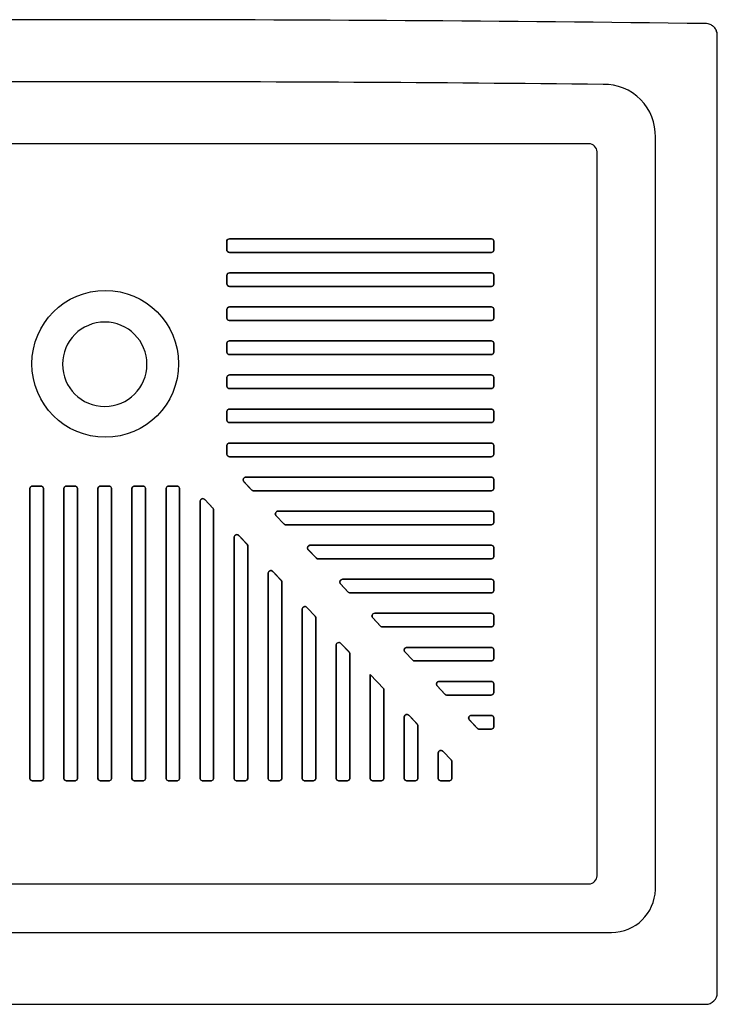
# Model space of a CAD drawing. Header units: millimetres. Extents: x -0.45 to 0.45, y -0.723 to 0.
# Tile 2 of 2: x -0.062 to 0.45, y -0.723 to 0. Entities that reach past the tile are written whole.
import ezdxf

# ---------------------------------------------------------------- set-up
doc = ezdxf.new("R2010")
doc.units = ezdxf.units.MM
doc.layers.add('BLOCKS', color=3, linetype='Continuous')

msp = doc.modelspace()

# ---------------------------------------------------------------- linework, layer by layer
at = {"layer": 'BLOCKS'}
for p, q in [((0.40448, -0.63878), (0.40448, -0.08628)), ((0.35563, -0.09109), (-0.35563, -0.09109)), ((0.36163, -0.62858), (0.36163, -0.09709)), ((-0.35563, -0.63458), (0.35563, -0.63458)), ((-0.36348, -0.67034), (0.37229, -0.67034))]:
    msp.add_line(p, q, dxfattribs=at)
msp.add_lwpolyline([(-0.43995, -0.723), (0.43995, -0.723), (0.4415, -0.723, 0.414169), (0.45, -0.7145), (0.45, -0.01139), (0.44995, -0.01045), (0.44979, -0.00952), (0.44952, -0.00857), (0.44931, -0.00803), (0.44895, -0.00729), (0.44858, -0.00668), (0.44814, -0.00608), (0.44747, -0.00534), (0.44704, -0.00494), (0.44662, -0.0046), (0.44601, -0.00418), (0.4455, -0.00389), (0.44476, -0.00354), (0.44408, -0.00329), (0.44337, -0.0031), (0.44217, -0.00291), (0.44161, -0.00289, 0.006542), (-0.44161, -0.00289)], format="xyb", dxfattribs=at)
for points in [[(0.09162, -0.16089), (0.17681, -0.16089), (0.21282, -0.16089), (0.28428, -0.16089), (0.28527, -0.16142), (0.2858, -0.16241), (0.2858, -0.16937), (0.28527, -0.17036), (0.28428, -0.17089), (0.19166, -0.17089), (0.15565, -0.17089), (0.09163, -0.17089, -0.414031), (0.08963, -0.16889), (0.08962, -0.16289, -0.414641)], [(0.2858, -0.16289), (0.28576, -0.1625), (0.28565, -0.16212), (0.28546, -0.16178), (0.28522, -0.16147), (0.28491, -0.16123), (0.28457, -0.16104), (0.28419, -0.16093), (0.2838, -0.16089), (0.21282, -0.16089), (0.17681, -0.16089), (0.09162, -0.16089, 0.414396), (0.08962, -0.16289), (0.08963, -0.16889, 0.413787), (0.09163, -0.17089), (0.15565, -0.17089), (0.19166, -0.17089), (0.2838, -0.17089), (0.28419, -0.17085), (0.28457, -0.17074), (0.28491, -0.17055), (0.28522, -0.1703), (0.28546, -0.17), (0.28565, -0.16965), (0.28576, -0.16928), (0.2858, -0.16889)], [(0.09165, -0.18589), (0.12392, -0.18589), (0.15992, -0.18589), (0.28428, -0.18589), (0.28527, -0.18642), (0.2858, -0.18741), (0.2858, -0.19437), (0.28527, -0.19536), (0.28428, -0.19589), (0.13876, -0.19589), (0.10276, -0.19589), (0.09166, -0.19589, -0.414031), (0.08966, -0.19389), (0.08965, -0.18789, -0.414641)], [(0.2858, -0.18789), (0.28576, -0.1875), (0.28565, -0.18712), (0.28546, -0.18678), (0.28522, -0.18647), (0.28491, -0.18623), (0.28457, -0.18604), (0.28419, -0.18593), (0.2838, -0.18589), (0.15992, -0.18589), (0.12392, -0.18589), (0.09165, -0.18589, 0.414395), (0.08965, -0.18789), (0.08966, -0.19389, 0.413787), (0.09166, -0.19589), (0.10276, -0.19589), (0.13876, -0.19589), (0.2838, -0.19589), (0.28419, -0.19585), (0.28457, -0.19574), (0.28491, -0.19555), (0.28522, -0.1953), (0.28546, -0.195), (0.28565, -0.19465), (0.28576, -0.19428), (0.2858, -0.19389)], [(0.05425, -0.25269, -1), (-0.05352, -0.25269, -1)], [(0.09168, -0.21089), (0.28428, -0.21089), (0.28527, -0.21142), (0.2858, -0.21241), (0.2858, -0.21937), (0.28527, -0.22036), (0.28428, -0.22089), (0.0912, -0.22089), (0.09021, -0.22036), (0.08968, -0.21937), (0.08968, -0.21709), (0.08968, -0.21289, -0.414641)], [(0.2858, -0.21289), (0.28576, -0.2125), (0.28565, -0.21212), (0.28546, -0.21178), (0.28522, -0.21147), (0.28491, -0.21123), (0.28457, -0.21104), (0.28419, -0.21093), (0.2838, -0.21089), (0.09167, -0.21089, 0.414396), (0.08968, -0.21289), (0.08968, -0.21709), (0.08968, -0.21889), (0.08972, -0.21928), (0.08983, -0.21965), (0.09002, -0.22), (0.09027, -0.2203), (0.09057, -0.22055), (0.09092, -0.22074), (0.09129, -0.22085), (0.09168, -0.22089), (0.2838, -0.22089), (0.28419, -0.22085), (0.28457, -0.22074), (0.28491, -0.22055), (0.28522, -0.2203), (0.28546, -0.22), (0.28565, -0.21965), (0.28576, -0.21928), (0.2858, -0.21889)]]:
    msp.add_lwpolyline(points, format="xyb", close=True, dxfattribs=at)
for points in [[(0.28428, -0.23589), (0.28527, -0.23642), (0.2858, -0.23741), (0.2858, -0.24437), (0.28527, -0.24536), (0.28428, -0.24589), (0.0912, -0.24589), (0.09021, -0.24536), (0.08968, -0.24437), (0.08968, -0.23741), (0.09021, -0.23642), (0.0912, -0.23589)], [(0.2858, -0.23789), (0.28576, -0.2375), (0.28565, -0.23712), (0.28546, -0.23678), (0.28522, -0.23647), (0.28491, -0.23623), (0.28457, -0.23604), (0.28419, -0.23593), (0.2838, -0.23589), (0.09168, -0.23589), (0.09129, -0.23593), (0.09092, -0.23604), (0.09057, -0.23623), (0.09027, -0.23647), (0.09002, -0.23678), (0.08983, -0.23712), (0.08972, -0.2375), (0.08968, -0.23789), (0.08968, -0.24389), (0.08972, -0.24428), (0.08983, -0.24465), (0.09002, -0.245), (0.09027, -0.2453), (0.09057, -0.24555), (0.09092, -0.24574), (0.09129, -0.24585), (0.09168, -0.24589), (0.2838, -0.24589), (0.28419, -0.24585), (0.28457, -0.24574), (0.28491, -0.24555), (0.28522, -0.2453), (0.28546, -0.245), (0.28565, -0.24465), (0.28576, -0.24428), (0.2858, -0.24389)], [(0.28428, -0.26089), (0.28527, -0.26142), (0.2858, -0.26241), (0.2858, -0.26937), (0.28527, -0.27036), (0.28428, -0.27089), (0.0912, -0.27089), (0.09021, -0.27036), (0.08968, -0.26937), (0.08968, -0.26241), (0.09021, -0.26142), (0.0912, -0.26089)], [(0.2858, -0.26289), (0.28576, -0.2625), (0.28565, -0.26212), (0.28546, -0.26178), (0.28522, -0.26147), (0.28491, -0.26123), (0.28457, -0.26104), (0.28419, -0.26093), (0.2838, -0.26089), (0.09168, -0.26089), (0.09129, -0.26093), (0.09092, -0.26104), (0.09057, -0.26123), (0.09027, -0.26147), (0.09002, -0.26178), (0.08983, -0.26212), (0.08972, -0.2625), (0.08968, -0.26289), (0.08968, -0.26889), (0.08972, -0.26928), (0.08983, -0.26965), (0.09002, -0.27), (0.09027, -0.2703), (0.09057, -0.27055), (0.09092, -0.27074), (0.09129, -0.27085), (0.09168, -0.27089), (0.2838, -0.27089), (0.28419, -0.27085), (0.28457, -0.27074), (0.28491, -0.27055), (0.28522, -0.2703), (0.28546, -0.27), (0.28565, -0.26965), (0.28576, -0.26928), (0.2858, -0.26889)], [(0.28428, -0.28589), (0.28527, -0.28642), (0.2858, -0.28741), (0.2858, -0.29437), (0.28527, -0.29536), (0.28428, -0.29589), (0.0912, -0.29589), (0.09021, -0.29536), (0.08968, -0.29437), (0.08968, -0.28741), (0.09021, -0.28642), (0.0912, -0.28589)], [(0.2858, -0.28789), (0.28576, -0.2875), (0.28565, -0.28712), (0.28546, -0.28678), (0.28522, -0.28647), (0.28491, -0.28623), (0.28457, -0.28604), (0.28419, -0.28593), (0.2838, -0.28589), (0.09168, -0.28589), (0.09129, -0.28593), (0.09092, -0.28604), (0.09057, -0.28623), (0.09027, -0.28647), (0.09002, -0.28678), (0.08983, -0.28712), (0.08972, -0.2875), (0.08968, -0.28789), (0.08968, -0.29389), (0.08972, -0.29428), (0.08983, -0.29465), (0.09002, -0.295), (0.09027, -0.2953), (0.09057, -0.29555), (0.09092, -0.29574), (0.09129, -0.29585), (0.09168, -0.29589), (0.2838, -0.29589), (0.28419, -0.29585), (0.28457, -0.29574), (0.28491, -0.29555), (0.28522, -0.2953), (0.28546, -0.295), (0.28565, -0.29465), (0.28576, -0.29428), (0.2858, -0.29389)], [(0.0912, -0.31089), (0.28428, -0.31089), (0.28527, -0.31142), (0.2858, -0.31241), (0.2858, -0.31937), (0.28527, -0.32036), (0.28428, -0.32089), (0.0912, -0.32089), (0.09021, -0.32036), (0.08968, -0.31937), (0.08968, -0.31241), (0.09021, -0.31142)], [(0.2858, -0.31289), (0.28576, -0.3125), (0.28565, -0.31212), (0.28546, -0.31178), (0.28522, -0.31147), (0.28491, -0.31123), (0.28457, -0.31104), (0.28419, -0.31093), (0.2838, -0.31089), (0.09168, -0.31089), (0.09129, -0.31093), (0.09092, -0.31104), (0.09057, -0.31123), (0.09027, -0.31147), (0.09002, -0.31178), (0.08983, -0.31212), (0.08972, -0.3125), (0.08968, -0.31289), (0.08968, -0.31889), (0.08972, -0.31928), (0.08983, -0.31965), (0.09002, -0.32), (0.09027, -0.3203), (0.09057, -0.32055), (0.09092, -0.32074), (0.09129, -0.32085), (0.09168, -0.32089), (0.2838, -0.32089), (0.28419, -0.32085), (0.28457, -0.32074), (0.28491, -0.32055), (0.28522, -0.3203), (0.28546, -0.32), (0.28565, -0.31965), (0.28576, -0.31928), (0.2858, -0.31889)], [(0.1028, -0.33602), (0.10368, -0.33589), (0.28428, -0.33589), (0.28527, -0.33642), (0.2858, -0.33741), (0.2858, -0.34437), (0.28527, -0.34536), (0.28428, -0.34589), (0.1089, -0.34589), (0.10815, -0.34552), (0.10195, -0.33898), (0.10161, -0.33795), (0.10192, -0.33681)], [(0.2858, -0.33789), (0.28576, -0.3375), (0.28565, -0.33712), (0.28546, -0.33678), (0.28522, -0.33647), (0.28491, -0.33623), (0.28457, -0.33604), (0.28419, -0.33593), (0.2838, -0.33589), (0.10368, -0.33589), (0.1031, -0.33597), (0.10258, -0.33622), (0.10214, -0.3366), (0.10184, -0.3371), (0.10169, -0.33766), (0.10171, -0.33824), (0.10189, -0.33879), (0.10223, -0.33926), (0.10791, -0.34526), (0.10805, -0.3454), (0.10821, -0.34553), (0.10838, -0.34564), (0.10857, -0.34573), (0.10876, -0.3458), (0.10895, -0.34585), (0.10915, -0.34588), (0.10936, -0.34589), (0.2838, -0.34589), (0.28419, -0.34585), (0.28457, -0.34574), (0.28491, -0.34555), (0.28522, -0.3453), (0.28546, -0.345), (0.28565, -0.34465), (0.28576, -0.34428), (0.2858, -0.34389)], [(-0.04652, -0.3425), (-0.04553, -0.34302), (-0.045, -0.34401), (-0.045, -0.55735), (-0.04553, -0.55834), (-0.04652, -0.55887), (-0.05348, -0.55887), (-0.05447, -0.55834), (-0.055, -0.55735), (-0.055, -0.34402), (-0.05447, -0.34302), (-0.05348, -0.3425)], [(-0.045, -0.34449), (-0.04504, -0.3441), (-0.04515, -0.34373), (-0.04534, -0.34338), (-0.04559, -0.34308), (-0.04589, -0.34283), (-0.04623, -0.34265), (-0.04661, -0.34253), (-0.047, -0.3425), (-0.053, -0.3425), (-0.05339, -0.34253), (-0.05376, -0.34265), (-0.05411, -0.34283), (-0.05441, -0.34308), (-0.05466, -0.34338), (-0.05485, -0.34373), (-0.05496, -0.3441), (-0.055, -0.3445), (-0.055, -0.55687), (-0.05496, -0.55726), (-0.05485, -0.55763), (-0.05466, -0.55798), (-0.05441, -0.55828), (-0.05411, -0.55853), (-0.05377, -0.55871), (-0.05339, -0.55883), (-0.053, -0.55887), (-0.047, -0.55887), (-0.04661, -0.55883), (-0.04623, -0.55871), (-0.04589, -0.55853), (-0.04559, -0.55828), (-0.04534, -0.55798), (-0.04515, -0.55763), (-0.04504, -0.55726), (-0.045, -0.55687)], [(-0.02152, -0.3425), (-0.02053, -0.34302), (-0.02, -0.34401), (-0.02, -0.55735), (-0.02053, -0.55834), (-0.02152, -0.55887), (-0.02848, -0.55887), (-0.02947, -0.55834), (-0.03, -0.55735), (-0.03, -0.34402), (-0.02947, -0.34302), (-0.02848, -0.3425)], [(-0.02, -0.34449), (-0.02004, -0.3441), (-0.02015, -0.34373), (-0.02034, -0.34338), (-0.02059, -0.34308), (-0.02089, -0.34283), (-0.02123, -0.34265), (-0.02161, -0.34253), (-0.022, -0.3425), (-0.028, -0.3425), (-0.02839, -0.34253), (-0.02876, -0.34265), (-0.02911, -0.34283), (-0.02941, -0.34308), (-0.02966, -0.34338), (-0.02985, -0.34373), (-0.02996, -0.3441), (-0.03, -0.3445), (-0.03, -0.55687), (-0.02996, -0.55726), (-0.02985, -0.55763), (-0.02966, -0.55798), (-0.02941, -0.55828), (-0.02911, -0.55853), (-0.02877, -0.55871), (-0.02839, -0.55883), (-0.028, -0.55887), (-0.022, -0.55887), (-0.02161, -0.55883), (-0.02123, -0.55871), (-0.02089, -0.55853), (-0.02059, -0.55828), (-0.02034, -0.55798), (-0.02015, -0.55763), (-0.02004, -0.55726), (-0.02, -0.55687)], [(0.00348, -0.3425), (0.00447, -0.34302), (0.005, -0.34401), (0.005, -0.55735), (0.00447, -0.55834), (0.00348, -0.55887), (-0.00348, -0.55887), (-0.00447, -0.55834), (-0.005, -0.55735), (-0.005, -0.34402), (-0.00447, -0.34302), (-0.00348, -0.3425)], [(0.005, -0.34449), (0.00496, -0.3441), (0.00485, -0.34373), (0.00466, -0.34338), (0.00441, -0.34308), (0.00411, -0.34283), (0.00377, -0.34265), (0.00339, -0.34253), (0.003, -0.3425), (-0.003, -0.3425), (-0.00339, -0.34253), (-0.00376, -0.34265), (-0.00411, -0.34283), (-0.00441, -0.34308), (-0.00466, -0.34338), (-0.00485, -0.34373), (-0.00496, -0.3441), (-0.005, -0.3445), (-0.005, -0.55687), (-0.00496, -0.55726), (-0.00485, -0.55763), (-0.00466, -0.55798), (-0.00441, -0.55828), (-0.00411, -0.55853), (-0.00377, -0.55871), (-0.00339, -0.55883), (-0.003, -0.55887), (0.003, -0.55887), (0.00339, -0.55883), (0.00377, -0.55871), (0.00411, -0.55853), (0.00441, -0.55828), (0.00466, -0.55798), (0.00485, -0.55763), (0.00496, -0.55726), (0.005, -0.55687)], [(0.02152, -0.3425), (0.02848, -0.3425), (0.02947, -0.34302), (0.03, -0.34401), (0.03, -0.55735), (0.02947, -0.55834), (0.02848, -0.55887), (0.02152, -0.55887), (0.02053, -0.55834), (0.02, -0.55735), (0.02, -0.34402), (0.02053, -0.34302)], [(0.03, -0.34449), (0.02996, -0.3441), (0.02985, -0.34373), (0.02966, -0.34338), (0.02941, -0.34308), (0.02911, -0.34283), (0.02877, -0.34265), (0.02839, -0.34253), (0.028, -0.3425), (0.022, -0.3425), (0.02161, -0.34253), (0.02124, -0.34265), (0.02089, -0.34283), (0.02059, -0.34308), (0.02034, -0.34338), (0.02015, -0.34373), (0.02004, -0.3441), (0.02, -0.3445), (0.02, -0.55687), (0.02004, -0.55726), (0.02015, -0.55763), (0.02034, -0.55798), (0.02059, -0.55828), (0.02089, -0.55853), (0.02123, -0.55871), (0.02161, -0.55883), (0.022, -0.55887), (0.028, -0.55887), (0.02839, -0.55883), (0.02877, -0.55871), (0.02911, -0.55853), (0.02941, -0.55828), (0.02966, -0.55798), (0.02985, -0.55763), (0.02996, -0.55726), (0.03, -0.55687)], [(0.04652, -0.3425), (0.05348, -0.3425), (0.05447, -0.34302), (0.055, -0.34401), (0.055, -0.55735), (0.05447, -0.55834), (0.05348, -0.55887), (0.04652, -0.55887), (0.04553, -0.55834), (0.045, -0.55735), (0.045, -0.34402), (0.04553, -0.34302)], [(0.055, -0.34449), (0.05496, -0.3441), (0.05485, -0.34373), (0.05466, -0.34338), (0.05441, -0.34308), (0.05411, -0.34283), (0.05377, -0.34265), (0.05339, -0.34253), (0.053, -0.3425), (0.047, -0.3425), (0.04661, -0.34253), (0.04624, -0.34265), (0.04589, -0.34283), (0.04559, -0.34308), (0.04534, -0.34338), (0.04515, -0.34373), (0.04504, -0.3441), (0.045, -0.3445), (0.045, -0.55687), (0.04504, -0.55726), (0.04515, -0.55763), (0.04534, -0.55798), (0.04559, -0.55828), (0.04589, -0.55853), (0.04623, -0.55871), (0.04661, -0.55883), (0.047, -0.55887), (0.053, -0.55887), (0.05339, -0.55883), (0.05377, -0.55871), (0.05411, -0.55853), (0.05441, -0.55828), (0.05466, -0.55798), (0.05485, -0.55763), (0.05496, -0.55726), (0.055, -0.55687)], [(0.07153, -0.35168), (0.07274, -0.35176), (0.07345, -0.35232), (0.07975, -0.35897), (0.08, -0.35971), (0.08, -0.55735), (0.07947, -0.55834), (0.07848, -0.55887), (0.07152, -0.55887), (0.07053, -0.55834), (0.07, -0.55735), (0.07, -0.35329), (0.07048, -0.35229)], [(0.08, -0.36003), (0.07999, -0.35984), (0.07996, -0.35966), (0.07992, -0.35947), (0.07986, -0.35929), (0.07978, -0.35912), (0.07969, -0.35896), (0.07958, -0.3588), (0.07945, -0.35866), (0.07345, -0.35232), (0.07299, -0.35196), (0.07243, -0.35174), (0.07184, -0.3517), (0.07126, -0.35184), (0.07075, -0.35214), (0.07034, -0.35257), (0.07009, -0.35311), (0.07, -0.3537), (0.07, -0.55687), (0.07004, -0.55726), (0.07015, -0.55763), (0.07034, -0.55798), (0.07059, -0.55828), (0.07089, -0.55853), (0.07123, -0.55871), (0.07161, -0.55883), (0.072, -0.55887), (0.078, -0.55887), (0.07839, -0.55883), (0.07877, -0.55871), (0.07911, -0.55853), (0.07941, -0.55828), (0.07966, -0.55798), (0.07985, -0.55763), (0.07996, -0.55726), (0.08, -0.55687)], [(0.12647, -0.36102), (0.12734, -0.36089), (0.28428, -0.36089), (0.28527, -0.36142), (0.2858, -0.36241), (0.2858, -0.36937), (0.28527, -0.37036), (0.28428, -0.37089), (0.13256, -0.37089), (0.13181, -0.37052), (0.12562, -0.36398), (0.12528, -0.36295), (0.12558, -0.36181)], [(0.2858, -0.36289), (0.28576, -0.3625), (0.28565, -0.36212), (0.28546, -0.36178), (0.28522, -0.36147), (0.28491, -0.36123), (0.28457, -0.36104), (0.28419, -0.36093), (0.2838, -0.36089), (0.12734, -0.36089), (0.12677, -0.36097), (0.12624, -0.36122), (0.12581, -0.3616), (0.12551, -0.3621), (0.12536, -0.36266), (0.12538, -0.36324), (0.12556, -0.36379), (0.12589, -0.36426), (0.13157, -0.37026), (0.13172, -0.3704), (0.13188, -0.37053), (0.13205, -0.37064), (0.13223, -0.37073), (0.13242, -0.3708), (0.13262, -0.37085), (0.13282, -0.37088), (0.13302, -0.37089), (0.2838, -0.37089), (0.28419, -0.37085), (0.28457, -0.37074), (0.28491, -0.37055), (0.28522, -0.3703), (0.28546, -0.37), (0.28565, -0.36965), (0.28576, -0.36928), (0.2858, -0.36889)], [(0.09653, -0.37809), (0.09774, -0.37817), (0.09845, -0.37873), (0.10475, -0.38538), (0.105, -0.38611), (0.105, -0.55735), (0.10447, -0.55834), (0.10348, -0.55887), (0.09652, -0.55887), (0.09553, -0.55834), (0.095, -0.55735), (0.095, -0.3797), (0.09548, -0.3787)], [(0.105, -0.38644), (0.10499, -0.38625), (0.10496, -0.38607), (0.10492, -0.38588), (0.10486, -0.3857), (0.10478, -0.38553), (0.10469, -0.38537), (0.10458, -0.38521), (0.10445, -0.38507), (0.09845, -0.37873), (0.09799, -0.37836), (0.09743, -0.37815), (0.09684, -0.37811), (0.09626, -0.37825), (0.09575, -0.37855), (0.09534, -0.37898), (0.09509, -0.37952), (0.095, -0.3801), (0.095, -0.55687), (0.09504, -0.55726), (0.09515, -0.55763), (0.09534, -0.55798), (0.09559, -0.55828), (0.09589, -0.55853), (0.09623, -0.55871), (0.09661, -0.55883), (0.097, -0.55887), (0.103, -0.55887), (0.10339, -0.55883), (0.10377, -0.55871), (0.10411, -0.55853), (0.10441, -0.55828), (0.10466, -0.55798), (0.10485, -0.55763), (0.10496, -0.55726), (0.105, -0.55687)], [(0.15014, -0.38602), (0.15101, -0.38589), (0.28428, -0.38589), (0.28527, -0.38642), (0.2858, -0.38741), (0.2858, -0.39437), (0.28527, -0.39536), (0.28428, -0.39589), (0.15623, -0.39589), (0.15548, -0.39552), (0.14929, -0.38898), (0.14895, -0.38795), (0.14925, -0.38681)], [(0.2858, -0.38789), (0.28576, -0.3875), (0.28565, -0.38712), (0.28546, -0.38678), (0.28522, -0.38647), (0.28491, -0.38623), (0.28457, -0.38604), (0.28419, -0.38593), (0.2838, -0.38589), (0.15101, -0.38589), (0.15044, -0.38597), (0.14991, -0.38622), (0.14948, -0.3866), (0.14917, -0.3871), (0.14902, -0.38766), (0.14904, -0.38824), (0.14922, -0.38879), (0.14956, -0.38926), (0.15524, -0.39526), (0.15539, -0.3954), (0.15555, -0.39553), (0.15572, -0.39564), (0.1559, -0.39573), (0.15609, -0.3958), (0.15629, -0.39585), (0.15649, -0.39588), (0.15669, -0.39589), (0.2838, -0.39589), (0.28419, -0.39585), (0.28457, -0.39574), (0.28491, -0.39555), (0.28522, -0.3953), (0.28546, -0.395), (0.28565, -0.39465), (0.28576, -0.39428), (0.2858, -0.39389)], [(0.12153, -0.4045), (0.12274, -0.40458), (0.12345, -0.40514), (0.12975, -0.41179), (0.13, -0.41252), (0.13, -0.55735), (0.12947, -0.55834), (0.12848, -0.55887), (0.12152, -0.55887), (0.12053, -0.55834), (0.12, -0.55735), (0.12, -0.40611), (0.12048, -0.40511)], [(0.13, -0.41285), (0.12999, -0.41266), (0.12996, -0.41247), (0.12992, -0.41229), (0.12986, -0.41211), (0.12978, -0.41194), (0.12969, -0.41177), (0.12958, -0.41162), (0.12945, -0.41148), (0.12345, -0.40514), (0.12299, -0.40477), (0.12243, -0.40456), (0.12184, -0.40452), (0.12126, -0.40466), (0.12075, -0.40495), (0.12034, -0.40539), (0.12009, -0.40593), (0.12, -0.40651), (0.12, -0.55687), (0.12004, -0.55726), (0.12015, -0.55763), (0.12034, -0.55798), (0.12059, -0.55828), (0.12089, -0.55853), (0.12123, -0.55871), (0.12161, -0.55883), (0.122, -0.55887), (0.128, -0.55887), (0.12839, -0.55883), (0.12877, -0.55871), (0.12911, -0.55853), (0.12941, -0.55828), (0.12966, -0.55798), (0.12985, -0.55763), (0.12996, -0.55726), (0.13, -0.55687)], [(0.1738, -0.41102), (0.17468, -0.41089), (0.28428, -0.41089), (0.28527, -0.41142), (0.2858, -0.41241), (0.2858, -0.41937), (0.28527, -0.42036), (0.28428, -0.42089), (0.1799, -0.42089), (0.17915, -0.42052), (0.17295, -0.41398), (0.17261, -0.41295), (0.17292, -0.41181)], [(0.28565, -0.41212), (0.28546, -0.41178), (0.28522, -0.41147), (0.28491, -0.41123), (0.28457, -0.41104), (0.28419, -0.41093), (0.2838, -0.41089), (0.17468, -0.41089), (0.1741, -0.41097), (0.17358, -0.41122), (0.17314, -0.4116), (0.17284, -0.4121), (0.17269, -0.41266), (0.17271, -0.41324), (0.17289, -0.41379), (0.17323, -0.41426), (0.17891, -0.42026), (0.17905, -0.4204), (0.17921, -0.42053), (0.17938, -0.42064), (0.17957, -0.42073), (0.17976, -0.4208), (0.17995, -0.42085), (0.18015, -0.42088), (0.18036, -0.42089), (0.2838, -0.42089), (0.28419, -0.42085), (0.28457, -0.42074), (0.28491, -0.42055), (0.28522, -0.4203), (0.28546, -0.42), (0.28565, -0.41965), (0.28576, -0.41928), (0.2858, -0.41889), (0.2858, -0.41289), (0.28576, -0.4125)], [(0.14653, -0.43091), (0.14774, -0.43099), (0.14845, -0.43155), (0.15475, -0.4382), (0.155, -0.43893), (0.155, -0.55735), (0.15447, -0.55834), (0.15348, -0.55887), (0.14652, -0.55887), (0.14553, -0.55834), (0.145, -0.55735), (0.145, -0.43252), (0.14548, -0.43152)], [(0.155, -0.43926), (0.15499, -0.43907), (0.15496, -0.43888), (0.15492, -0.4387), (0.15486, -0.43852), (0.15478, -0.43835), (0.15469, -0.43818), (0.15458, -0.43803), (0.15445, -0.43788), (0.14845, -0.43155), (0.14799, -0.43118), (0.14743, -0.43097), (0.14684, -0.43093), (0.14626, -0.43106), (0.14575, -0.43136), (0.14534, -0.4318), (0.14509, -0.43233), (0.145, -0.43292), (0.145, -0.55687), (0.14504, -0.55726), (0.14515, -0.55763), (0.14534, -0.55798), (0.14559, -0.55828), (0.14589, -0.55853), (0.14623, -0.55871), (0.14661, -0.55883), (0.147, -0.55887), (0.153, -0.55887), (0.15339, -0.55883), (0.15377, -0.55871), (0.15411, -0.55853), (0.15441, -0.55828), (0.15466, -0.55798), (0.15485, -0.55763), (0.15496, -0.55726), (0.155, -0.55687)], [(0.19747, -0.43602), (0.19834, -0.43589), (0.28428, -0.43589), (0.28527, -0.43642), (0.2858, -0.43741), (0.2858, -0.44437), (0.28527, -0.44536), (0.28428, -0.44589), (0.20356, -0.44589), (0.20281, -0.44552), (0.19662, -0.43898), (0.19628, -0.43795), (0.19658, -0.43681)], [(0.2858, -0.43789), (0.28576, -0.4375), (0.28565, -0.43712), (0.28546, -0.43678), (0.28522, -0.43647), (0.28491, -0.43623), (0.28457, -0.43604), (0.28419, -0.43593), (0.2838, -0.43589), (0.19834, -0.43589), (0.19777, -0.43597), (0.19724, -0.43622), (0.19681, -0.4366), (0.19651, -0.4371), (0.19636, -0.43766), (0.19638, -0.43824), (0.19656, -0.43879), (0.19689, -0.43926), (0.20257, -0.44526), (0.20272, -0.4454), (0.20288, -0.44553), (0.20305, -0.44564), (0.20323, -0.44573), (0.20342, -0.4458), (0.20362, -0.44585), (0.20382, -0.44588), (0.20402, -0.44589), (0.2838, -0.44589), (0.28419, -0.44585), (0.28457, -0.44574), (0.28491, -0.44555), (0.28522, -0.4453), (0.28546, -0.445), (0.28565, -0.44465), (0.28576, -0.44428), (0.2858, -0.44389)], [(0.17153, -0.45732), (0.17274, -0.4574), (0.17345, -0.45796), (0.17975, -0.4646), (0.18, -0.46534), (0.18, -0.55735), (0.17947, -0.55834), (0.17848, -0.55887), (0.17152, -0.55887), (0.17053, -0.55834), (0.17, -0.55735), (0.17, -0.45893), (0.17048, -0.45793)], [(0.18, -0.46567), (0.17999, -0.46548), (0.17996, -0.46529), (0.17992, -0.46511), (0.17986, -0.46493), (0.17978, -0.46476), (0.17969, -0.46459), (0.17958, -0.46444), (0.17945, -0.46429), (0.17345, -0.45796), (0.17299, -0.45759), (0.17243, -0.45738), (0.17184, -0.45734), (0.17126, -0.45747), (0.17075, -0.45777), (0.17034, -0.45821), (0.17009, -0.45874), (0.17, -0.45933), (0.17, -0.55687), (0.17004, -0.55726), (0.17015, -0.55763), (0.17034, -0.55798), (0.17059, -0.55828), (0.17089, -0.55853), (0.17123, -0.55871), (0.17161, -0.55883), (0.172, -0.55887), (0.178, -0.55887), (0.17839, -0.55883), (0.17877, -0.55871), (0.17911, -0.55853), (0.17941, -0.55828), (0.17966, -0.55798), (0.17985, -0.55763), (0.17996, -0.55726), (0.18, -0.55687)], [(0.22114, -0.46102), (0.22201, -0.46089), (0.28428, -0.46089), (0.28527, -0.46142), (0.2858, -0.46241), (0.2858, -0.46937), (0.28527, -0.47036), (0.28428, -0.47089), (0.22723, -0.47089), (0.22648, -0.47052), (0.22029, -0.46398), (0.21995, -0.46295), (0.22025, -0.46181)], [(0.2858, -0.46289), (0.28576, -0.4625), (0.28565, -0.46212), (0.28546, -0.46178), (0.28522, -0.46147), (0.28491, -0.46123), (0.28457, -0.46104), (0.28419, -0.46093), (0.2838, -0.46089), (0.22201, -0.46089), (0.22144, -0.46097), (0.22091, -0.46122), (0.22048, -0.4616), (0.22017, -0.4621), (0.22002, -0.46266), (0.22004, -0.46324), (0.22022, -0.46379), (0.22056, -0.46426), (0.22624, -0.47026), (0.22639, -0.4704), (0.22655, -0.47053), (0.22672, -0.47064), (0.2269, -0.47073), (0.22709, -0.4708), (0.22729, -0.47085), (0.22749, -0.47088), (0.22769, -0.47089), (0.2838, -0.47089), (0.28419, -0.47085), (0.28457, -0.47074), (0.28491, -0.47055), (0.28522, -0.4703), (0.28546, -0.47), (0.28565, -0.46965), (0.28576, -0.46928), (0.2858, -0.46889)], [(0.195, -0.48072), (0.205, -0.49128), (0.205, -0.55735), (0.20447, -0.55834), (0.20348, -0.55887), (0.19652, -0.55887), (0.19553, -0.55834), (0.195, -0.55735)], [(0.205, -0.49128), (0.195, -0.48072), (0.195, -0.55687), (0.19504, -0.55726), (0.19515, -0.55763), (0.19534, -0.55798), (0.19559, -0.55828), (0.19589, -0.55853), (0.19623, -0.55871), (0.19661, -0.55883), (0.197, -0.55887), (0.203, -0.55887), (0.20339, -0.55883), (0.20377, -0.55871), (0.20411, -0.55853), (0.20441, -0.55828), (0.20466, -0.55798), (0.20485, -0.55763), (0.20496, -0.55726), (0.205, -0.55687)], [(0.2448, -0.48602), (0.24568, -0.48589), (0.28428, -0.48589), (0.28527, -0.48642), (0.2858, -0.48741), (0.2858, -0.49437), (0.28527, -0.49536), (0.28428, -0.49589), (0.2509, -0.49589), (0.25015, -0.49552), (0.24395, -0.48898), (0.24361, -0.48795), (0.24392, -0.48681)], [(0.2858, -0.48789), (0.28576, -0.4875), (0.28565, -0.48712), (0.28546, -0.48678), (0.28522, -0.48647), (0.28491, -0.48623), (0.28457, -0.48604), (0.28419, -0.48593), (0.2838, -0.48589), (0.24568, -0.48589), (0.2451, -0.48597), (0.24458, -0.48622), (0.24414, -0.4866), (0.24384, -0.4871), (0.24369, -0.48766), (0.24371, -0.48824), (0.24389, -0.48879), (0.24423, -0.48926), (0.24991, -0.49526), (0.25005, -0.4954), (0.25021, -0.49553), (0.25038, -0.49564), (0.25057, -0.49573), (0.25076, -0.4958), (0.25095, -0.49585), (0.25115, -0.49588), (0.25136, -0.49589), (0.2838, -0.49589), (0.28419, -0.49585), (0.28457, -0.49574), (0.28491, -0.49555), (0.28522, -0.4953), (0.28546, -0.495), (0.28565, -0.49465), (0.28576, -0.49428), (0.2858, -0.49389)], [(0.22153, -0.51013), (0.22274, -0.51022), (0.22345, -0.51077), (0.22975, -0.51742), (0.23, -0.51816), (0.23, -0.55735), (0.22947, -0.55834), (0.22848, -0.55887), (0.22152, -0.55887), (0.22053, -0.55834), (0.22, -0.55735), (0.22, -0.51174), (0.22048, -0.51074)], [(0.23, -0.51848), (0.22999, -0.5183), (0.22996, -0.51811), (0.22992, -0.51792), (0.22986, -0.51774), (0.22978, -0.51757), (0.22969, -0.51741), (0.22958, -0.51725), (0.22945, -0.51711), (0.22345, -0.51077), (0.22299, -0.51041), (0.22243, -0.51019), (0.22184, -0.51015), (0.22126, -0.51029), (0.22075, -0.51059), (0.22034, -0.51102), (0.22009, -0.51156), (0.22, -0.51215), (0.22, -0.55687), (0.22004, -0.55726), (0.22015, -0.55763), (0.22034, -0.55798), (0.22059, -0.55828), (0.22089, -0.55853), (0.22123, -0.55871), (0.22161, -0.55883), (0.222, -0.55887), (0.228, -0.55887), (0.22839, -0.55883), (0.22877, -0.55871), (0.22911, -0.55853), (0.22941, -0.55828), (0.22966, -0.55798), (0.22985, -0.55763), (0.22996, -0.55726), (0.23, -0.55687)], [(0.26847, -0.51102), (0.26934, -0.51089), (0.28428, -0.51089), (0.28527, -0.51142), (0.2858, -0.51241), (0.2858, -0.51937), (0.28527, -0.52036), (0.28428, -0.52089), (0.27456, -0.52089), (0.27381, -0.52052), (0.26762, -0.51398), (0.26728, -0.51295), (0.26758, -0.51181)], [(0.2858, -0.51289), (0.28576, -0.5125), (0.28565, -0.51212), (0.28546, -0.51178), (0.28522, -0.51147), (0.28491, -0.51123), (0.28457, -0.51104), (0.28419, -0.51093), (0.2838, -0.51089), (0.26934, -0.51089), (0.26877, -0.51097), (0.26824, -0.51122), (0.26781, -0.5116), (0.26751, -0.5121), (0.26736, -0.51266), (0.26738, -0.51324), (0.26756, -0.51379), (0.26789, -0.51426), (0.27357, -0.52026), (0.27372, -0.5204), (0.27388, -0.52053), (0.27405, -0.52064), (0.27423, -0.52073), (0.27442, -0.5208), (0.27462, -0.52085), (0.27482, -0.52088), (0.27502, -0.52089), (0.2838, -0.52089), (0.28419, -0.52085), (0.28457, -0.52074), (0.28491, -0.52055), (0.28522, -0.5203), (0.28546, -0.52), (0.28565, -0.51965), (0.28576, -0.51928), (0.2858, -0.51889)], [(0.24653, -0.53654), (0.24774, -0.53662), (0.24845, -0.53718), (0.25475, -0.54383), (0.255, -0.54457), (0.255, -0.55735), (0.25447, -0.55834), (0.25348, -0.55887), (0.24652, -0.55887), (0.24553, -0.55834), (0.245, -0.55735), (0.245, -0.53815), (0.24548, -0.53715)], [(0.255, -0.54489), (0.25499, -0.5447), (0.25496, -0.54452), (0.25492, -0.54433), (0.25486, -0.54415), (0.25478, -0.54398), (0.25469, -0.54382), (0.25458, -0.54366), (0.25445, -0.54352), (0.24845, -0.53718), (0.24799, -0.53681), (0.24743, -0.5366), (0.24684, -0.53656), (0.24626, -0.5367), (0.24575, -0.537), (0.24534, -0.53743), (0.24509, -0.53797), (0.245, -0.53855), (0.245, -0.55687), (0.24504, -0.55726), (0.24515, -0.55763), (0.24534, -0.55798), (0.24559, -0.55828), (0.24589, -0.55853), (0.24623, -0.55871), (0.24661, -0.55883), (0.247, -0.55887), (0.253, -0.55887), (0.25339, -0.55883), (0.25377, -0.55871), (0.25411, -0.55853), (0.25441, -0.55828), (0.25466, -0.55798), (0.25485, -0.55763), (0.25496, -0.55726), (0.255, -0.55687)]]:
    msp.add_lwpolyline(points, close=True, dxfattribs=at)
for centre, radius, start, end in [((0, -33.7515), 33.70598, 89.377625, 90.622351), ((0.36688, -0.08512), 0.03762, 358.22703, 91.1492), ((0.35563, -0.09709), 0.006, 0, 90), ((0, -0.253), 0.031, 90, 270), ((0, -0.253), 0.031, 270, 90), ((0.35563, -0.62858), 0.006, 270, 0), ((0.37199, -0.63783), 0.03251, 270.53924, 358.34016)]:
    msp.add_arc(centre, radius, start, end, dxfattribs=at)

doc.saveas('drawing.dxf')
